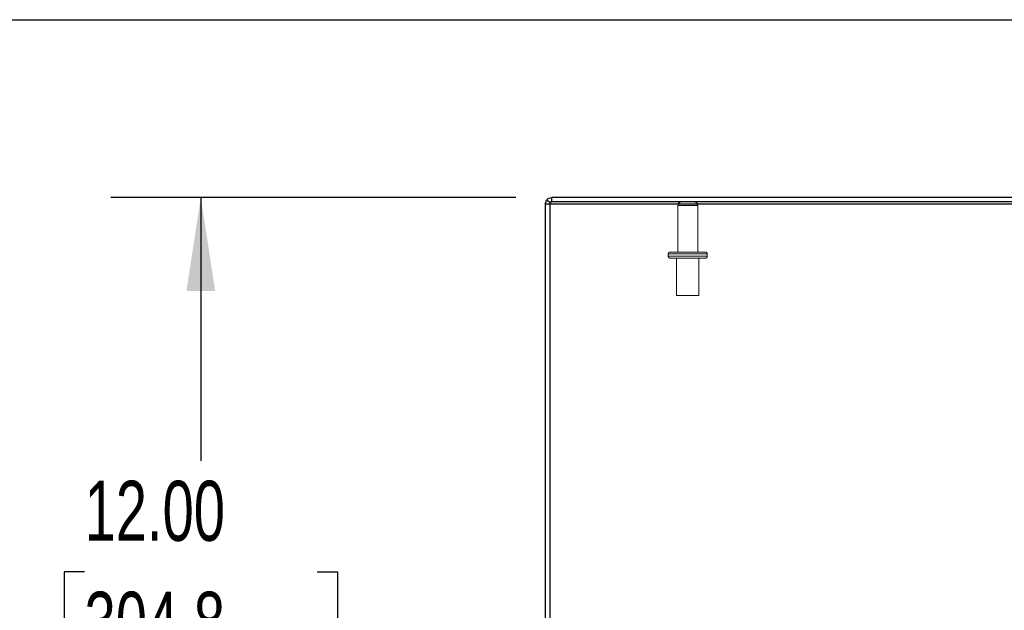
# Model space of a CAD drawing. Header units: inches. Extents: x 0.2 to 10.8, y 0.2 to 8.2.
# Tile 83 of 127: x 2.179 to 3.547, y 7.43 to 8.25. Entities that reach past the tile are written whole.
import ezdxf

# ---------------------------------------------------------------- set-up
doc = ezdxf.new("R2010")
doc.units = ezdxf.units.IN
doc.header["$MEASUREMENT"] = 0
doc.linetypes.add('HIDDEN', pattern=[0.075, 0.05, -0.025])
doc.layers.add('DIMENSIONS', color=140, linetype='Continuous')
doc.layers.add('TEXT', color=140, linetype='Continuous')
doc.styles.add('SLDTEXTSTYLE0', font='TXT', dxfattribs={"width": 0.7})
doc.dimstyles.new('SLDDIMSTYLE2', dxfattribs={"dimtxt": 0.084961, "dimasz": 0.13, "dimexe": 0, "dimexo": 0.0625, "dimgap": 0.02124, "dimtad": 0, "dimtih": 1, "dimtoh": 1, "dimlfac": 12, "dimrnd": 1e-09, "dimzin": 4, "dimdsep": 46, "dimtxsty": 'SLDTEXTSTYLE0', "dimsah": 1, "dimcen": 0.09, "dimadec": 0, "dimazin": 1, "dimtfac": 1, "dimtofl": 0, "dimtmove": 0, "dimatfit": 3, "dimfxl": 0, "dimfrac": 2, "dimtolj": 1, "dimtzin": 12, "dimarcsym": 0})

# ---------------------------------------------------------------- blocks, each defined once
blk = doc.blocks.new('_D_3')
at = {"layer": 'DIMENSIONS'}
for p, q in [((2.8683, 8.0031), (2.3053, 8.0031)), ((2.4303, 8.0031), (2.4303, 7.6373)), ((2.2687, 7.4833), (2.2402, 7.4833)), ((2.2402, 7.4833), (2.2402, 7.3482)), ((2.5919, 7.4833), (2.6204, 7.4833)), ((2.6204, 7.4833), (2.6204, 7.3482)), ((2.2402, 7.3482), (2.2687, 7.3482)), ((2.6204, 7.3482), (2.5919, 7.3482)), ((2.4303, 7.0031), (2.4303, 7.3292)), ((2.8873, 7.0031), (2.3053, 7.0031))]:
    blk.add_line(p, q, dxfattribs=at)
for points in [[(2.4303, 8.0031), (2.4103, 7.8731), (2.4503, 7.8731)], [(2.4303, 7.0031), (2.4503, 7.1331), (2.4103, 7.1331)]]:
    blk.add_solid(points, dxfattribs=at)
at = {"layer": 'DIMENSIONS', "char_height": 0.08333, "attachment_point": 1, "style": 'SLDTEXTSTYLE0'}
for s, insert in [('12.00', (2.2687, 7.6097)), ('304.8', (2.2687, 7.4556))]:
    blk.add_mtext(s, dxfattribs=dict(at, insert=insert))

msp = doc.modelspace()

# ---------------------------------------------------------------- linework, layer by layer
at = {"color": 7, "linetype": 'Continuous', "lineweight": 25}
for p, q in [((2.915267, 7.9940615), (2.909267, 7.9940615)), ((2.909267, 7.0311375), (2.909267, 7.9940615)), ((2.915267, 7.9962083), (2.910948, 7.9992991)), ((2.915267, 7.9970326), (2.915267, 7.9945258)), ((2.915267, 7.9945258), (2.915267, 7.0271394)), ((2.915267, 7.9945258), (4.903267, 7.9945258)), ((2.918267, 7.9970615), (2.918267, 8.0030615)), ((4.903267, 8.0030615), (2.918267, 8.0030615)), ((4.903267, 7.9970615), (2.918267, 7.9970615))]:
    msp.add_line(p, q, dxfattribs=at)
at = {"color": 7, "linetype": 'HIDDEN', "lineweight": 18}
for p, q in [((2.915267, 7.9970615), (2.915267, 7.9970326)), ((2.915267, 7.9970615), (2.918267, 7.9970615)), ((2.9158273, 7.9958074), (2.915267, 7.9962083)), ((3.0933504, 7.9920615), (3.0933504, 7.9273115)), ((3.121017, 7.9920615), (3.0935049, 7.9920615)), ((3.121017, 7.9920615), (3.0935049, 7.9920615)), ((3.121017, 7.9273115), (3.121017, 7.9920615)), ((3.0826004, 7.9273115), (3.131767, 7.9273115)), ((3.134267, 7.9248115), (3.0801004, 7.9248115)), ((3.134267, 7.9248115), (3.0801004, 7.9248115)), ((3.0801004, 7.9248115), (3.0801004, 7.9214782)), ((3.134267, 7.9214782), (3.0801004, 7.9214782)), ((3.134267, 7.9214782), (3.0801004, 7.9214782)), ((3.0826004, 7.9189782), (3.131767, 7.9189782)), ((3.0915587, 7.9189782), (3.0915587, 7.8668949)), ((3.1228087, 7.8668949), (3.1228087, 7.9189782)), ((3.134267, 7.9214782), (3.134267, 7.9248115)), ((3.0915587, 7.8668949), (3.1228087, 7.8668949))]:
    msp.add_line(p, q, dxfattribs=at)
for centre, radius, start, end in [((3.0983504, 7.9920615), 0.005, 90, 180), ((3.116017, 7.9920615), 0.005, 0, 90), ((3.0826004, 7.9248115), 0.0025, 90, 180), ((3.131767, 7.9248115), 0.0025, 0, 90), ((3.0826004, 7.9214782), 0.0025, 180, 270), ((3.131767, 7.9214782), 0.0025, 270, 0)]:
    msp.add_arc(centre, radius, start, end, dxfattribs=at)
at = {"color": 7, "linetype": 'Continuous', "lineweight": 25}
for points, knots in [([(2.909267, 7.9940615), (2.909267, 7.9949932), (2.9094128, 7.9959248), (2.9099823, 7.997699), (2.9104058, 7.9985414), (2.910948, 7.999299)], [0, 0, 0, 0, 0.5, 0.5, 1, 1, 1, 1]), ([(2.910948, 7.9992991), (2.911777, 8.0004575), (2.9128853, 8.0014146), (2.9154192, 8.0027171), (2.9168425, 8.0030615), (2.918267, 8.0030615)], [0, 0, 0, 0, 0.5, 0.5, 1, 1, 1, 1]), ([(2.9174287, 7.996928), (2.9174727, 7.9969454), (2.9177244, 7.997045), (2.9179987, 7.9970513), (2.9182251, 7.9970565)], [0, 0, 0, 0, 0.174884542, 1, 1, 1, 1])]:
    msp.add_open_spline(points, degree=3, knots=knots, dxfattribs=at)
at = {"color": 7, "linetype": 'HIDDEN', "lineweight": 18}
msp.add_open_spline([(2.9158273, 7.9958074), (2.9154659, 7.9953023), (2.915267, 7.9946827), (2.915267, 7.9940615)], degree=3, dxfattribs=at)
msp.add_open_spline([(2.9158273, 7.9958074), (2.9159791, 7.99599), (2.9162826, 7.9963553), (2.9168409, 7.9967376), (2.9172478, 7.9968694), (2.9174287, 7.996928)], degree=3, knots=[0, 0, 0, 0, 0.35705931, 0.714118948, 1, 1, 1, 1], dxfattribs=at)
at = {"layer": 'TEXT'}
msp.add_line((0.25, 8.25), (10.75, 8.25), dxfattribs=at)

# ---------------------------------------------------------------- dimensions: what is measured, and where the dimension line sits
at = {"layer": 'DIMENSIONS'}
dim = msp.add_linear_dim(base=(2.4302765, 8.0030615), p1=(2.937343, 7.0030615), p2=(2.918267, 8.0030615), angle=90, dimstyle='SLDDIMSTYLE2', dxfattribs=at)
dim.commit()
dim.dimension.update_dxf_attribs({"geometry": '_D_3', "text_midpoint": (2.4302765, 7.4832556), "dimtype": 160})

doc.saveas('drawing.dxf')
